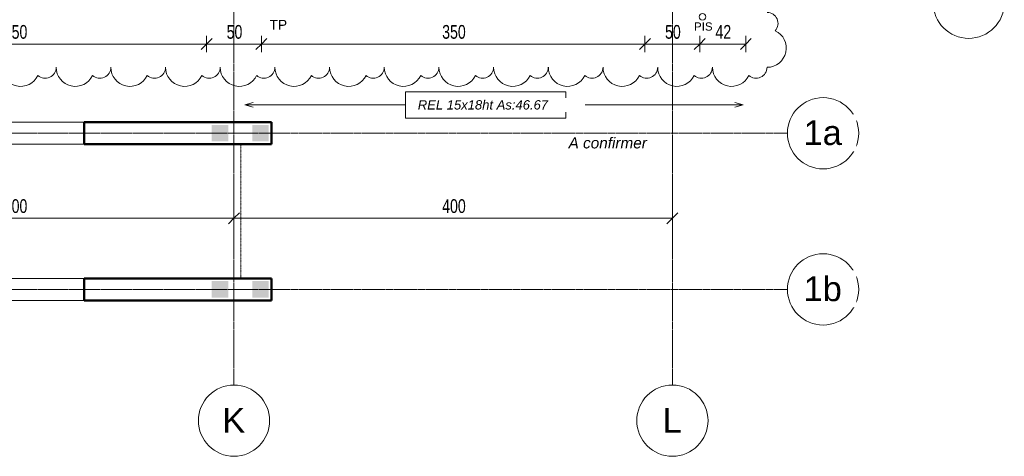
# Model space of a CAD drawing. Header units: millimetres. Extents: x 8507 to 110494, y 1100 to 66219.
# Tile 28 of 38: x 91091 to 100075, y 47737 to 51719. Entities that reach past the tile are written whole.
import ezdxf

# ---------------------------------------------------------------- set-up
doc = ezdxf.new("R2010")
doc.units = ezdxf.units.MM
doc.linetypes.add('Ligne de quadrillage', pattern=[22.225, 12.7, -3.175, 3.175, -3.175])
doc.linetypes.add('Projeté', pattern=[3.96875, 2.38125, -1.5875])
for name, color, linetype, lineweight in [('A-ANNO-DIMS', 211, 'Continuous', 9), ('A-ANNO-DIMS-50', 211, 'Continuous', 9), ('A-DETL-GENF', 92, 'Continuous', 5), ('A-DETL-THIN', 151, 'Continuous', 5), ('A-WALL', 113, 'Continuous', 9), ('G-ANNO-REVC', 71, 'Continuous', 9), ('G-ANNO-TEXT', 231, 'Continuous', 9), ('S-GRID', 1, 'Continuous', 9), ('S-GRID-IDEN', 1, 'Continuous', 9), ('S-STRS-MBND', 31, 'Projeté', 5)]:
    doc.layers.add(name, color=color, linetype=linetype, lineweight=lineweight)
doc.styles.add('Arial', font='arial.ttf', dxfattribs={"height": 225})
doc.styles.add('Arial Narrow_3', font='ARIALN.TTF', dxfattribs={"width": 0.9, "height": 125})
doc.styles.add('Arial_2', font='arial.ttf', dxfattribs={"height": 75})
doc.styles.add('Arial_3', font='arial.ttf', dxfattribs={"height": 90})
doc.styles.add('Arial_I', font='ariali.ttf', dxfattribs={"height": 85})
doc.styles.add('Arial_I_1', font='ariali.ttf', dxfattribs={"height": 100})
doc.dimstyles.new('AB6_1_50_-_GB', dxfattribs={"dimscale": 304.8, "dimtxt": 127.928872, "dimasz": 0.328084, "dimexe": 0.246063, "dimexo": 0.0625, "dimgap": 0.04101, "dimtad": 1, "dimdec": 0, "dimlfac": 0.1, "dimdsep": 46, "dimtxsty": 'Arial Narrow_3', "dimblk1": 'OBLIQUE', "dimblk2": 'OBLIQUE', "dimsah": 1, "dimcen": 0.09, "dimazin": 0, "dimtfac": 1, "dimtdec": 4, "dimtix": 1, "dimtmove": 0, "dimatfit": 3, "dimfxl": 0.246063, "dimfxlon": 1, "dimtvp": 1, "dimtolj": 1, "dimtzin": 0, "dimarcsym": 2})

# ---------------------------------------------------------------- blocks, each defined once
blk = doc.blocks.new('Quadrillage - M_Extrémité de la ligne de quadrillage - Cercle-11575-R-1_IMPLANTATION variante')
at = {"layer": 'S-GRID-IDEN'}
blk.add_circle((0, 0), 6.5, dxfattribs=at)
blk = doc.blocks.new('DIMBLOCK132-R-1_IMPLANTATION variante')
at = {"layer": 'A-ANNO-DIMS-50'}
for p, q in [((89296.5, 51496.1), (89296.5, 51571.1)), ((92796.5, 51496.1), (92796.5, 51571.1)), ((89296.5, 51496.1), (92796.5, 51496.1)), ((89296.5, 51496.1), (89296.5, 51421.1)), ((92796.5, 51496.1), (92796.5, 51421.1))]:
    blk.add_line(p, q, dxfattribs=at)
at = {"layer": 'A-ANNO-DIMS-50', "lineweight": 18}
for p, q in [((89296.5, 51496.1), (89246.5, 51446.1)), ((89296.5, 51496.1), (89346.5, 51546.1)), ((92796.5, 51496.1), (92746.5, 51446.1)), ((92796.5, 51496.1), (92846.5, 51546.1))]:
    blk.add_line(p, q, dxfattribs=at)
at = {"layer": 'A-ANNO-DIMS-50', "color": 0, "insert": (90946, 51670.1), "char_height": 125, "width": 241.237, "attachment_point": 1, "line_spacing_factor": 0.974696, "style": 'Arial Narrow_3'}
blk.add_mtext('350', dxfattribs=at)
blk = doc.blocks.new('_Oblique')
at = {"color": 0, "linetype": 'ByBlock', "lineweight": -2}
blk.add_line((-0.5, -0.5), (0.5, 0.5), dxfattribs=at)
blk = doc.blocks.new('DIMBLOCK133-R-1_IMPLANTATION variante')
at = {"layer": 'A-ANNO-DIMS-50'}
for p, q in [((92796.5, 51496.1), (92796.5, 51571.1)), ((93296.5, 51496.1), (93296.5, 51571.1)), ((92796.5, 51496.1), (93296.5, 51496.1)), ((92796.5, 51496.1), (92796.5, 51421.1)), ((93296.5, 51496.1), (93296.5, 51421.1))]:
    blk.add_line(p, q, dxfattribs=at)
at = {"layer": 'A-ANNO-DIMS-50', "lineweight": 18}
for p, q in [((92796.5, 51496.1), (92746.5, 51446.1)), ((92796.5, 51496.1), (92846.5, 51546.1)), ((93296.5, 51496.1), (93246.5, 51446.1)), ((93296.5, 51496.1), (93346.5, 51546.1))]:
    blk.add_line(p, q, dxfattribs=at)
at = {"layer": 'A-ANNO-DIMS-50', "color": 0, "insert": (92979.5, 51670.1), "char_height": 125, "width": 160.825, "attachment_point": 1, "line_spacing_factor": 0.974696, "style": 'Arial Narrow_3'}
blk.add_mtext('50', dxfattribs=at)
blk = doc.blocks.new('DIMBLOCK134-R-1_IMPLANTATION variante')
at = {"layer": 'A-ANNO-DIMS-50'}
for p, q in [((93296.5, 51496.1), (93296.5, 51571.1)), ((96796.5, 51496.1), (96796.5, 51571.1)), ((93296.5, 51496.1), (96796.5, 51496.1)), ((93296.5, 51496.1), (93296.5, 51421.1)), ((96796.5, 51496.1), (96796.5, 51421.1))]:
    blk.add_line(p, q, dxfattribs=at)
at = {"layer": 'A-ANNO-DIMS-50', "lineweight": 18}
for p, q in [((93296.5, 51496.1), (93246.5, 51446.1)), ((93296.5, 51496.1), (93346.5, 51546.1)), ((96796.5, 51496.1), (96746.5, 51446.1)), ((96796.5, 51496.1), (96846.5, 51546.1))]:
    blk.add_line(p, q, dxfattribs=at)
at = {"layer": 'A-ANNO-DIMS-50', "color": 0, "insert": (94946, 51670.1), "char_height": 125, "width": 241.237, "attachment_point": 1, "line_spacing_factor": 0.974696, "style": 'Arial Narrow_3'}
blk.add_mtext('350', dxfattribs=at)
blk = doc.blocks.new('DIMBLOCK135-R-1_IMPLANTATION variante')
at = {"layer": 'A-ANNO-DIMS-50'}
for p, q in [((96796.5, 51496.1), (96796.5, 51571.1)), ((97296.5, 51496.1), (97296.5, 51571.1)), ((96796.5, 51496.1), (97296.5, 51496.1)), ((96796.5, 51496.1), (96796.5, 51421.1)), ((97296.5, 51496.1), (97296.5, 51421.1))]:
    blk.add_line(p, q, dxfattribs=at)
at = {"layer": 'A-ANNO-DIMS-50', "lineweight": 18}
for p, q in [((96796.5, 51496.1), (96746.5, 51446.1)), ((96796.5, 51496.1), (96846.5, 51546.1)), ((97296.5, 51496.1), (97246.5, 51446.1)), ((97296.5, 51496.1), (97346.5, 51546.1))]:
    blk.add_line(p, q, dxfattribs=at)
at = {"layer": 'A-ANNO-DIMS-50', "color": 0, "insert": (96979.5, 51670.1), "char_height": 125, "width": 160.825, "attachment_point": 1, "line_spacing_factor": 0.974696, "style": 'Arial Narrow_3'}
blk.add_mtext('50', dxfattribs=at)
blk = doc.blocks.new('DIMBLOCK136-R-1_IMPLANTATION variante')
at = {"layer": 'A-ANNO-DIMS-50'}
for p, q in [((97296.5, 51496.1), (97296.5, 51571.1)), ((97716.5, 51496.1), (97716.5, 51571.1)), ((97296.5, 51496.1), (97716.5, 51496.1)), ((97296.5, 51496.1), (97296.5, 51421.1)), ((97716.5, 51496.1), (97716.5, 51421.1))]:
    blk.add_line(p, q, dxfattribs=at)
at = {"layer": 'A-ANNO-DIMS-50', "lineweight": 18}
for p, q in [((97296.5, 51496.1), (97246.5, 51446.1)), ((97296.5, 51496.1), (97346.5, 51546.1)), ((97716.5, 51496.1), (97666.5, 51446.1)), ((97716.5, 51496.1), (97766.5, 51546.1))]:
    blk.add_line(p, q, dxfattribs=at)
at = {"layer": 'A-ANNO-DIMS-50', "color": 0, "insert": (97439.5, 51670.1), "char_height": 125, "width": 160.825, "attachment_point": 1, "line_spacing_factor": 0.974696, "style": 'Arial Narrow_3'}
blk.add_mtext('42', dxfattribs=at)
blk = doc.blocks.new('DIMBLOCK176-R-1_IMPLANTATION variante')
at = {"layer": 'A-ANNO-DIMS-50'}
for p, q in [((89046.5, 49907.3), (89046.5, 49982.3)), ((93046.5, 49907.3), (93046.5, 49982.3)), ((89046.5, 49907.3), (93046.5, 49907.3)), ((89046.5, 49907.3), (89046.5, 49832.3)), ((93046.5, 49907.3), (93046.5, 49832.3))]:
    blk.add_line(p, q, dxfattribs=at)
at = {"layer": 'A-ANNO-DIMS-50', "lineweight": 18}
for p, q in [((89046.5, 49907.3), (89096.5, 49957.3)), ((93046.5, 49907.3), (93096.5, 49957.3)), ((89046.5, 49907.3), (88996.5, 49857.3)), ((93046.5, 49907.3), (92996.5, 49857.3))]:
    blk.add_line(p, q, dxfattribs=at)
at = {"layer": 'A-ANNO-DIMS-50', "color": 0, "insert": (90946, 50081.3), "char_height": 125, "width": 241.237, "attachment_point": 1, "line_spacing_factor": 0.974696, "style": 'Arial Narrow_3'}
blk.add_mtext('400', dxfattribs=at)
blk = doc.blocks.new('DIMBLOCK177-R-1_IMPLANTATION variante')
at = {"layer": 'A-ANNO-DIMS-50'}
for p, q in [((93046.5, 49907.3), (93046.5, 49982.3)), ((97046.5, 49907.3), (97046.5, 49982.3)), ((93046.5, 49907.3), (97046.5, 49907.3)), ((93046.5, 49907.3), (93046.5, 49832.3)), ((97046.5, 49907.3), (97046.5, 49832.3))]:
    blk.add_line(p, q, dxfattribs=at)
at = {"layer": 'A-ANNO-DIMS-50', "lineweight": 18}
for p, q in [((93046.5, 49907.3), (93096.5, 49957.3)), ((97046.5, 49907.3), (97096.5, 49957.3)), ((93046.5, 49907.3), (92996.5, 49857.3)), ((97046.5, 49907.3), (96996.5, 49857.3))]:
    blk.add_line(p, q, dxfattribs=at)
at = {"layer": 'A-ANNO-DIMS-50', "color": 0, "insert": (94946, 50081.3), "char_height": 125, "width": 241.237, "attachment_point": 1, "line_spacing_factor": 0.974696, "style": 'Arial Narrow_3'}
blk.add_mtext('400', dxfattribs=at)
blk = doc.blocks.new('Family - ___-3290714-R-1_IMPLANTATION variante')
at = {"layer": 'G-ANNO-REVC'}
for centre, radius, start, end in [((34809.6, 50435.1), 100, 316.07606, 87.88638), ((34801.3, 50210.3), 175, 267.88638, 62.67761), ((27988.6, 50286.6), 174.6, 177.88638, 332.67761), ((28213, 50278.3), 99.8, 226.07606, 357.88638), ((28487.2, 50268.2), 174.6, 177.88638, 332.67761), ((28711.6, 50259.9), 99.8, 226.07606, 357.88638), ((28985.8, 50249.8), 174.6, 177.88638, 332.67761), ((29210.2, 50241.5), 99.8, 226.07606, 357.88638), ((29484.5, 50231.4), 174.6, 177.88638, 332.67761), ((29708.8, 50223.1), 99.8, 226.07606, 357.88638), ((29983.1, 50213), 174.6, 177.88638, 332.67761), ((30207.5, 50204.7), 99.8, 226.07606, 357.88638), ((30481.7, 50194.6), 174.6, 177.88638, 332.67761), ((30706.1, 50186.3), 99.8, 226.07606, 357.88638), ((30980.3, 50176.2), 174.6, 177.88638, 332.67761), ((31204.7, 50167.9), 99.8, 226.07606, 357.88638), ((31479, 50157.8), 174.6, 177.88638, 332.67761), ((31703.4, 50149.5), 99.8, 226.07606, 357.88638), ((31977.6, 50139.4), 174.6, 177.88638, 332.67761), ((32202, 50131.1), 99.8, 226.07606, 357.88638), ((32476.2, 50121), 174.6, 177.88638, 332.67761), ((32700.6, 50112.7), 99.8, 226.07606, 357.88638), ((32974.9, 50102.6), 174.6, 177.88638, 332.67761), ((33199.2, 50094.3), 99.8, 226.07606, 357.88638), ((33473.5, 50084.2), 174.6, 177.88638, 332.67761), ((33697.9, 50075.9), 99.8, 226.07606, 357.88638), ((33972.1, 50065.8), 174.6, 177.88638, 332.67761), ((34196.5, 50057.5), 99.8, 226.07606, 357.88638), ((34470.8, 50047.4), 174.6, 177.88638, 332.67761), ((34695.1, 50039.1), 99.8, 226.07606, 357.88638)]:
    blk.add_arc(centre, radius, start, end, dxfattribs=at)

msp = doc.modelspace()

# ---------------------------------------------------------------- hatches: boundary and pattern name
at = {"layer": 'A-DETL-GENF'}
for points in [[(92844.1, 50608.1), (92994.1, 50608.1), (92994.1, 50758.1), (92844.1, 50758.1)], [(93214.1, 50608.1), (93364.1, 50608.1), (93364.1, 50758.1), (93214.1, 50758.1)], [(92844.1, 49184.2), (92994.1, 49184.2), (92994.1, 49334.2), (92844.1, 49334.2)], [(93214.1, 49184.2), (93364.1, 49184.2), (93364.1, 49334.2), (93214.1, 49334.2)]]:
    msp.add_hatch(color=8, dxfattribs=at).paths.add_polyline_path(points)

# ---------------------------------------------------------------- linework, layer by layer
at = {"layer": 'A-DETL-THIN'}
msp.add_circle((97321.3, 51744.1), 30, dxfattribs=at)
at = {"layer": 'A-WALL'}
for p, q in [((83999.1, 50783.1), (93389.1, 50783.1)), ((88997.6, 50583.1), (91680.1, 50583.1)), ((91680.1, 49359.2), (88997.8, 49359.2)), ((88997.8, 49159.2), (91680.1, 49159.2))]:
    msp.add_line(p, q, dxfattribs=at)
at = {"layer": 'A-WALL', "lineweight": 50}
for p, q in [((93389.1, 50783.1), (91680.1, 50783.1)), ((91680.1, 50583.1), (91680.1, 50783.1)), ((93389.1, 50583.1), (93389.1, 50783.1)), ((91680.1, 50583.1), (93389.1, 50583.1)), ((93389.1, 49359.2), (91680.1, 49359.2)), ((91680.1, 49159.2), (91680.1, 49359.2)), ((93389.1, 49159.2), (93389.1, 49359.2)), ((91680.1, 49159.2), (93389.1, 49159.2))]:
    msp.add_line(p, q, dxfattribs=at)
at = {"layer": 'G-ANNO-TEXT', "color": 130}
for p, q in [((93145.1, 50942.1), (93220.1, 50962.2)), ((93145.1, 50942.1), (93220.1, 50922)), ((93145.1, 50942.1), (94610.7, 50942.1)), ((97690.8, 50942.1), (96075, 50942.1)), ((97690.8, 50942.1), (97615.8, 50962.2)), ((97690.8, 50942.1), (97615.8, 50922))]:
    msp.add_line(p, q, dxfattribs=at)
at = {"layer": 'G-ANNO-TEXT', "color": 130, "flags": 128}
msp.add_lwpolyline([(94610.7, 51062.1), (96075, 51062.1), (96075, 50820.1), (94610.7, 50820.1)], close=True, dxfattribs=at)
at = {"layer": 'S-GRID', "linetype": 'Ligne de quadrillage'}
for p, q in [((93046.5, 48387.1), (93046.5, 65568.7)), ((97046.5, 48387.1), (97046.5, 65568.7)), ((83146.5, 50683.1), (98096.2, 50683.1)), ((83146.5, 49259.2), (98096.2, 49259.2))]:
    msp.add_line(p, q, dxfattribs=at)
at = {"layer": 'S-STRS-MBND'}
for p, q in [((93109.1, 50583.1), (83949.1, 50583.1)), ((93109.1, 49359.2), (93109.1, 50583.1)), ((93109.1, 49359.2), (83949.1, 49359.2))]:
    msp.add_line(p, q, dxfattribs=at)

# ---------------------------------------------------------------- block references
at = {"layer": 'S-GRID-IDEN', "xscale": 49.99999999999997, "yscale": 49.99999999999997, "zscale": 49.99999999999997}
for p, rotation in [((99749.9, 51873.7), 269.9999999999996), ((98421.2, 50683.1), 269.9999999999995), ((98421.2, 49259.2), 269.9999999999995)]:
    msp.add_blockref('Quadrillage - M_Extrémité de la ligne de quadrillage - Cercle-11575-R-1_IMPLANTATION variante', p, dxfattribs=dict(at, rotation=rotation))
for p in [(93046.5, 48062.1), (97046.5, 48062.1)]:
    msp.add_blockref('Quadrillage - M_Extrémité de la ligne de quadrillage - Cercle-11575-R-1_IMPLANTATION variante', p, dxfattribs=at)

# ---------------------------------------------------------------- texts
at = {"layer": 'G-ANNO-TEXT', "color": 7, "insert": (93370.7, 51717.2), "char_height": 90, "width": 192.405, "attachment_point": 1, "style": 'Arial_3', "bg_fill": 3, "box_fill_scale": 1.25, "bg_fill_color": 256, "bg_fill_true_color": 13158600, "bg_fill_transparency": 0}
msp.add_mtext('TP', dxfattribs=at)

# ---------------------------------------------------------------- dimensions: what is measured, and where the dimension line sits
at = {"layer": 'A-ANNO-DIMS'}
for base, p1, p2, override, picture, middle in [((92796.5, 51496.1), (89296.5, 51571.1), (92796.5, 51571.1), {"dimpost": '<>', "dimfxl": 3500}, 'DIMBLOCK132-R-1_IMPLANTATION variante', (91046.5, 51572.4)), ((93046.5, 49907.3), (89046.5, 49982.3), (93046.5, 49982.3), {"dimpost": '<>', "dimfxl": 4000}, 'DIMBLOCK176-R-1_IMPLANTATION variante', (91046.5, 49983.6))]:
    dim = msp.add_linear_dim(base=base, p1=p1, p2=p2, dimstyle='AB6_1_50_-_GB', override=override, dxfattribs=at)
    dim.commit()
    dim.dimension.update_dxf_attribs({"geometry": picture, "text_midpoint": middle})
dim = msp.add_linear_dim(base=(97046.5, 49907.3), p1=(93046.5, 49982.3), p2=(97046.5, 49982.3), angle=0, dimstyle='AB6_1_50_-_GB', override={"dimpost": '<>', "dimfxl": 4000}, dxfattribs=at)
dim.commit()
dim.dimension.update_dxf_attribs({"geometry": 'DIMBLOCK177-R-1_IMPLANTATION variante', "text_midpoint": (95046.5, 49983.6)})

# ---------------------------------------------------------------- next in the draw order: texts
at = {"layer": 'G-ANNO-TEXT', "color": 7, "insert": (97244.3, 51694), "char_height": 75, "width": 204.43, "attachment_point": 1, "rotation": 359.9359, "style": 'Arial_2', "bg_fill": 3, "box_fill_scale": 1.25, "bg_fill_color": 256, "bg_fill_true_color": 13158600, "bg_fill_transparency": 0}
msp.add_mtext('PIS', dxfattribs=at)
at = {"layer": 'G-ANNO-TEXT', "color": 7, "insert": (94723.6, 50984.6), "char_height": 85, "width": 1503.164, "attachment_point": 1, "style": 'Arial_I', "bg_fill": 3, "box_fill_scale": 1.25, "bg_fill_color": 256, "bg_fill_true_color": 13158600, "bg_fill_transparency": 0}
msp.add_mtext('REL 15x18ht As:46.67', dxfattribs=at)
at = {"layer": 'G-ANNO-TEXT', "color": 1, "insert": (96099.3, 50644.8), "char_height": 100, "width": 881.856, "attachment_point": 1, "style": 'Arial_I_1', "bg_fill": 3, "box_fill_scale": 1.25, "bg_fill_color": 256, "bg_fill_true_color": 13158600, "bg_fill_transparency": 0}
msp.add_mtext('A confirmer', dxfattribs=at)
at = {"layer": 'S-GRID-IDEN', "char_height": 225, "attachment_point": 1, "style": 'Arial', "bg_fill": 3, "box_fill_scale": 1.25, "bg_fill_color": 256, "bg_fill_true_color": 13158600, "bg_fill_transparency": 0}
for s, insert, width in [('1a', (98242.9, 50800.8), 424.894), ('1b', (98242.9, 49376.9), 424.894), ('K', (92939, 48178.3), 256.54), ('L', (96957.2, 48178.3), 212.447)]:
    msp.add_mtext(s, dxfattribs=dict(at, insert=insert, width=width))

# ---------------------------------------------------------------- next in the draw order: dimensions: what is measured, and where the dimension line sits
at = {"layer": 'A-ANNO-DIMS'}
for base, p1, p2, override, picture, middle in [((93296.5, 51496.1), (92796.5, 51571.1), (93296.5, 51571.1), {"dimpost": '<>', "dimfxl": 500}, 'DIMBLOCK133-R-1_IMPLANTATION variante', (93046.5, 51572.4)), ((96796.5, 51496.1), (93296.5, 51571.1), (96796.5, 51571.1), {"dimpost": '<>', "dimfxl": 3500}, 'DIMBLOCK134-R-1_IMPLANTATION variante', (95046.5, 51572.4))]:
    dim = msp.add_linear_dim(base=base, p1=p1, p2=p2, dimstyle='AB6_1_50_-_GB', override=override, dxfattribs=at)
    dim.commit()
    dim.dimension.update_dxf_attribs({"geometry": picture, "text_midpoint": middle})

# ---------------------------------------------------------------- next in the draw order: block references
at = {"layer": 'G-ANNO-REVC', "rotation": 2.113623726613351}
msp.add_blockref('Family - ___-3290714-R-1_IMPLANTATION variante', (64984.6, 0), dxfattribs=at)

# ---------------------------------------------------------------- next in the draw order: dimensions: what is measured, and where the dimension line sits
at = {"layer": 'A-ANNO-DIMS'}
dim = msp.add_linear_dim(base=(97296.5, 51496.1), p1=(96796.5, 51571.1), p2=(97296.5, 51571.1), angle=0, dimstyle='AB6_1_50_-_GB', override={"dimpost": '<>', "dimfxl": 500}, dxfattribs=at)
dim.commit()
dim.dimension.update_dxf_attribs({"geometry": 'DIMBLOCK135-R-1_IMPLANTATION variante', "text_midpoint": (97046.5, 51572.4)})
dim = msp.add_linear_dim(base=(97716.5, 51496.1), p1=(97296.5, 51571.1), p2=(97716.5, 51571.1), dimstyle='AB6_1_50_-_GB', override={"dimpost": '<>', "dimfxl": 420}, dxfattribs=at)
dim.commit()
dim.dimension.update_dxf_attribs({"geometry": 'DIMBLOCK136-R-1_IMPLANTATION variante', "text_midpoint": (97506.5, 51571.4)})

doc.saveas('drawing.dxf')
